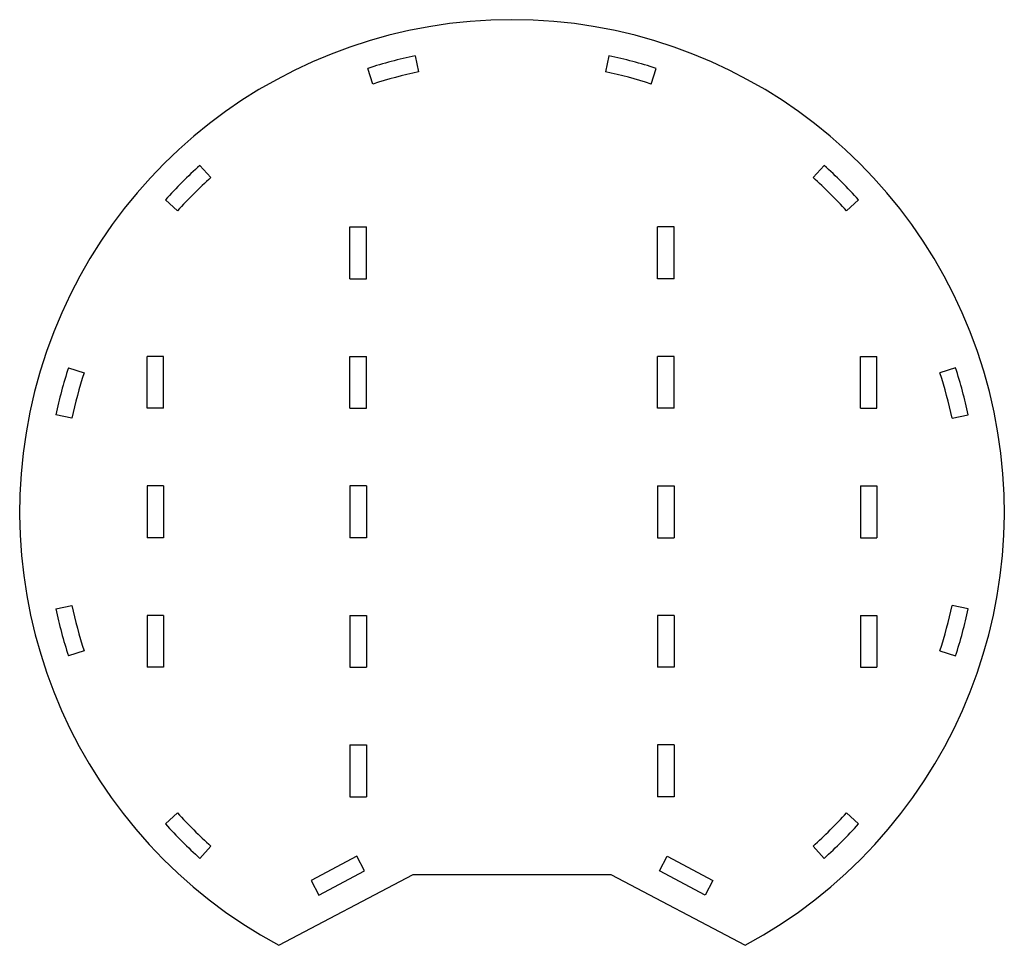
# Model space of a CAD drawing. Header units: millimetres. Extents: x 18 to 1918, y 8 to 1795.
import ezdxf

# ---------------------------------------------------------------- set-up
doc = ezdxf.new("R2010")
doc.units = ezdxf.units.MM
doc.header["$LTSCALE"] = 5

msp = doc.modelspace()

# ---------------------------------------------------------------- linework, layer by layer
at = {"color": 7, "linetype": 'Continuous', "lineweight": 25}
for p, q in [((781.1, 1724.9), (787.7, 1693.8)), ((1155.3, 1724.9), (1148.7, 1693.8)), ((699.9, 1670.3), (690.1, 1700.5)), ((1236.5, 1670.3), (1246.3, 1700.5)), ((366, 1513.4), (387.2, 1489.8)), ((1570.4, 1513.4), (1549.2, 1489.8)), ((323, 1425.5), (299.4, 1446.8)), ((1613.4, 1425.5), (1637, 1446.8)), ((655.4, 1394.6), (687.2, 1394.6)), ((655.4, 1294.6), (655.4, 1394.6)), ((687.2, 1294.6), (687.2, 1394.6)), ((1281, 1394.6), (1249.2, 1394.6)), ((1249.2, 1294.6), (1249.2, 1394.6)), ((1281, 1294.6), (1281, 1394.6)), ((655.4, 1294.6), (687.2, 1294.6)), ((1281, 1294.6), (1249.2, 1294.6)), ((295.7, 1144.6), (264, 1144.6)), ((264, 1044.6), (264, 1144.6)), ((295.7, 1044.6), (295.7, 1144.6)), ((655.4, 1144.6), (687.2, 1144.6)), ((655.4, 1044.6), (655.4, 1144.6)), ((687.2, 1044.6), (687.2, 1144.6)), ((1281, 1144.6), (1249.2, 1144.6)), ((1249.2, 1044.6), (1249.2, 1144.6)), ((1281, 1044.6), (1281, 1144.6)), ((1640.7, 1144.6), (1672.5, 1144.6)), ((1640.7, 1044.6), (1640.7, 1144.6)), ((1672.5, 1044.6), (1672.5, 1144.6)), ((112.3, 1122.7), (142.4, 1112.9)), ((1824.2, 1122.7), (1794, 1112.9)), ((118.9, 1025.1), (87.9, 1031.7)), ((295.7, 1044.6), (264, 1044.6)), ((655.4, 1044.6), (687.2, 1044.6)), ((1281, 1044.6), (1249.2, 1044.6)), ((1640.7, 1044.6), (1672.5, 1044.6)), ((1817.5, 1025.1), (1848.5, 1031.7)), ((295.7, 894.6), (264, 894.6)), ((264, 894.6), (264, 794.6)), ((295.7, 894.6), (295.7, 794.6)), ((687.2, 894.6), (655.4, 894.6)), ((655.4, 894.6), (655.4, 794.6)), ((687.2, 894.6), (687.2, 794.6)), ((1249.2, 894.6), (1281, 894.6)), ((1249.2, 894.6), (1249.2, 794.6)), ((1281, 894.6), (1281, 794.6)), ((1640.7, 894.6), (1672.5, 894.6)), ((1640.7, 894.6), (1640.7, 794.6)), ((1672.5, 894.6), (1672.5, 794.6)), ((295.7, 794.6), (264, 794.6)), ((687.2, 794.6), (655.4, 794.6)), ((1249.2, 794.6), (1281, 794.6)), ((1640.7, 794.6), (1672.5, 794.6)), ((87.9, 657.4), (118.9, 664)), ((1848.5, 657.4), (1817.5, 664)), ((295.7, 644.6), (264, 644.6)), ((264, 644.6), (264, 544.6)), ((295.7, 644.6), (295.7, 544.6)), ((655.4, 644.6), (655.4, 544.6)), ((655.4, 644.6), (687.2, 644.6)), ((687.2, 644.6), (687.2, 544.6)), ((1249.2, 644.6), (1249.2, 544.6)), ((1281, 644.6), (1249.2, 644.6)), ((1281, 644.6), (1281, 544.6)), ((1640.7, 644.6), (1672.5, 644.6)), ((1640.7, 644.6), (1640.7, 544.6)), ((1672.5, 644.6), (1672.5, 544.6)), ((142.4, 576.3), (112.3, 566.4)), ((1794, 576.3), (1824.2, 566.4)), ((295.7, 544.6), (264, 544.6)), ((655.4, 544.6), (687.2, 544.6)), ((1281, 544.6), (1249.2, 544.6)), ((1640.7, 544.6), (1672.5, 544.6)), ((655.4, 394.6), (655.4, 294.6)), ((655.4, 394.6), (687.2, 394.6)), ((687.2, 394.6), (687.2, 294.6)), ((1249.2, 394.6), (1249.2, 294.6)), ((1281, 394.6), (1249.2, 394.6)), ((1281, 394.6), (1281, 294.6)), ((655.4, 294.6), (687.2, 294.6)), ((1281, 294.6), (1249.2, 294.6)), ((299.4, 242.3), (323, 263.6)), ((1637, 242.3), (1613.4, 263.6)), ((387.2, 199.3), (366, 175.7)), ((1549.2, 199.3), (1570.4, 175.7)), ((669, 179.7), (580.5, 133.1)), ((683.8, 151.6), (669, 179.7)), ((1252.6, 151.6), (1267.4, 179.7)), ((1267.4, 179.7), (1355.9, 133.1)), ((518.2, 7.9), (777.7, 144.6)), ((580.5, 133.1), (595.3, 105)), ((595.3, 105), (683.8, 151.6)), ((777.7, 144.6), (1158.7, 144.6)), ((1158.7, 144.6), (1418.2, 7.9)), ((1341.1, 105), (1252.6, 151.6)), ((1355.9, 133.1), (1341.1, 105))]:
    msp.add_line(p, q, dxfattribs=at)
for radius, start, end in [(950, 298.2737, 241.7263), (900, 102, 108), (900, 72, 78), (868.2, 102, 108), (868.3, 72, 78), (900, 132, 138), (900, 42, 48), (868.3, 132, 138), (868.3, 42, 48), (900, 162, 168), (900, 12, 18), (868.2, 162, 168), (868.3, 12, 18), (900, 192, 198), (868.2, 192, 198), (868.3, 342, 348), (900, 342, 348), (868.3, 222, 228), (868.3, 312, 318), (900, 222, 228), (900, 312, 318)]:
    msp.add_arc((968.2, 844.6), radius, start, end, dxfattribs=at)

doc.saveas('drawing.dxf')
